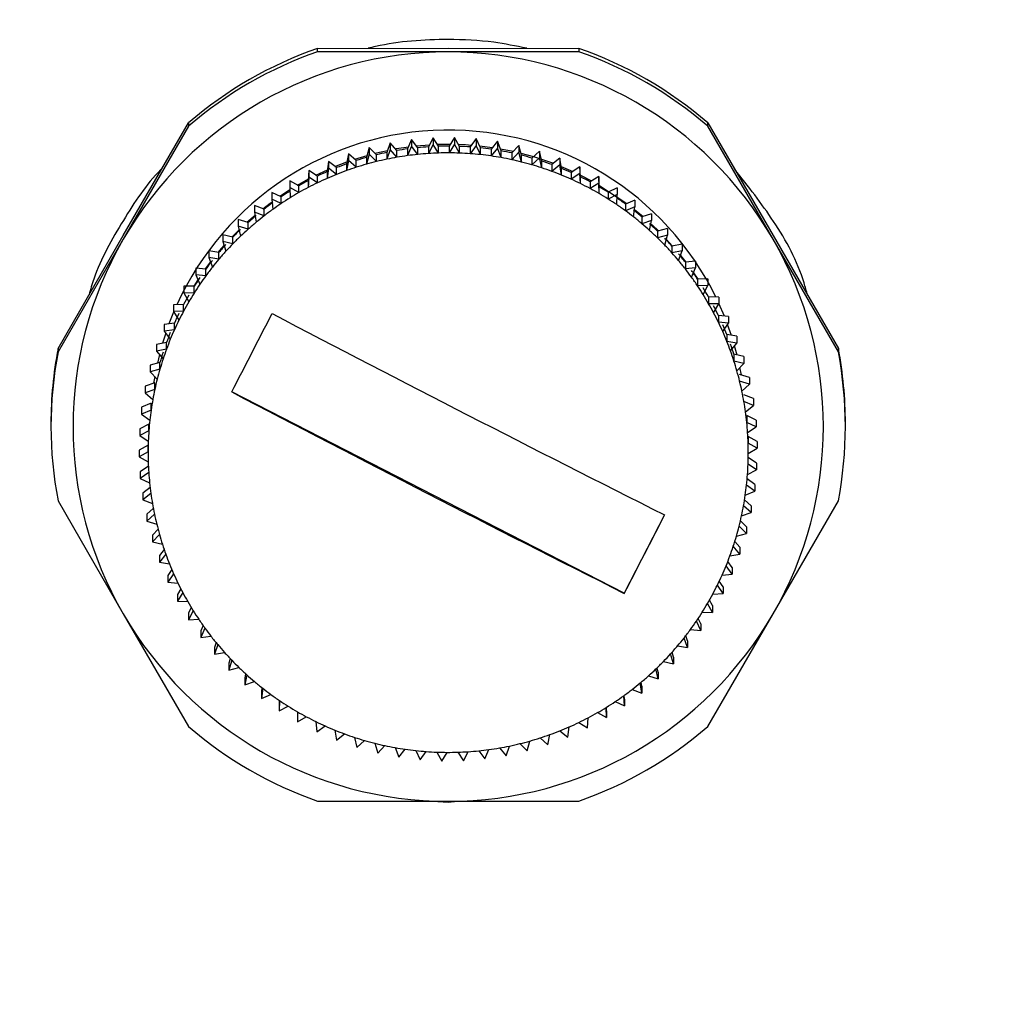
# Model space of a CAD drawing. Header units: millimetres. Extents: x 0 to 210, y 0 to 148.
# Tile 14 of 52: x 32.58 to 36.26, y 109.2 to 112.92. Entities that reach past the tile are written whole.
import ezdxf

# ---------------------------------------------------------------- set-up
doc = ezdxf.new("R2010")
doc.units = ezdxf.units.MM
doc.header["$LTSCALE"] = 0.5
doc.layers.add('FORMAT', color=7, linetype='Continuous')
doc.styles.add('SLDTEXTSTYLE0', font='TXT', dxfattribs={"width": 0.605})
doc.dimstyles.new('SLDDIMSTYLE0', dxfattribs={"dimtxt": 1.284159, "dimasz": 1.651, "dimexe": 0, "dimexo": 0.0625, "dimgap": 0.32104, "dimtad": 1, "dimdec": 1, "dimlfac": 6, "dimrnd": 1e-09, "dimzin": 12, "dimdsep": 46, "dimtxsty": 'SLDTEXTSTYLE0', "dimsah": 1, "dimcen": 0.09, "dimadec": 0, "dimazin": 3, "dimtfac": 1, "dimtdec": 1, "dimtmove": 0, "dimatfit": 0, "dimfxl": 0, "dimfrac": 2, "dimtolj": 1, "dimtzin": 12, "dimarcsym": 0})
doc.dimstyles.new('SLDDIMSTYLE4', dxfattribs={"dimtxt": 1.284159, "dimasz": 1.651, "dimexe": 0, "dimexo": 0.0625, "dimgap": 0.32104, "dimtad": 1, "dimdec": 1, "dimlfac": 6, "dimrnd": 1e-09, "dimzin": 12, "dimdsep": 46, "dimtxsty": 'SLDTEXTSTYLE0', "dimblk2": 'DOT', "dimsah": 1, "dimcen": 0.09, "dimadec": 0, "dimazin": 3, "dimtfac": 1, "dimtdec": 1, "dimtmove": 0, "dimatfit": 0, "dimfxl": 0, "dimfrac": 2, "dimtolj": 1, "dimtzin": 12, "dimarcsym": 0})
doc.dimstyles.new('SLDDIMSTYLE5', dxfattribs={"dimtxt": 1.284159, "dimasz": 0.508, "dimexe": 0, "dimexo": 0.0625, "dimgap": 0.32104, "dimtad": 1, "dimdec": 1, "dimlfac": 6, "dimrnd": 1e-09, "dimzin": 12, "dimdsep": 46, "dimtxsty": 'SLDTEXTSTYLE0', "dimblk1": 'DOT', "dimsah": 1, "dimcen": 0.09, "dimadec": 0, "dimazin": 3, "dimtfac": 1, "dimtdec": 1, "dimtmove": 0, "dimatfit": 0, "dimldrblk": 'DOT', "dimfxl": 0, "dimfrac": 2, "dimtolj": 1, "dimtzin": 12, "dimarcsym": 0})

# ---------------------------------------------------------------- blocks, each defined once
blk = doc.blocks.new('_Dot')
at = {"color": 0, "linetype": 'ByBlock', "lineweight": -2}
blk.add_line((-0.5, 0), (-1, 0), dxfattribs=at)
at = {"color": 0, "linetype": 'ByBlock', "const_width": 0.5}
blk.add_lwpolyline([(-0.25, 0, 1), (0.25, 0, 1)], format="xyb", close=True, dxfattribs=at)
blk = doc.blocks.new('_D_5')
at = {"layer": 'FORMAT'}
for p, q in [((23.8486, 128.4566), (23.4076, 128.4566)), ((23.4076, 128.4566), (23.4076, 126.4845)), ((28.2583, 128.4566), (28.6993, 128.4566)), ((28.6993, 128.4566), (28.6993, 126.4845)), ((30.7369, 106.9112), (30.7369, 126.6905)), ((36.3202, 106.9112), (36.3202, 126.6905)), ((23.4076, 126.4845), (23.8486, 126.4845)), ((28.6993, 126.4845), (28.2583, 126.4845)), ((30.7369, 126.1905), (22.4767, 126.1905)), ((30.7369, 126.1905), (36.3202, 126.1905)), ((36.3202, 126.1905), (39.4952, 126.1905))]:
    blk.add_line(p, q, dxfattribs=at)
blk.add_solid([(30.7369, 126.1905), (29.0859, 126.4445), (29.0859, 125.9365)], dxfattribs=at)
at = {"layer": 'FORMAT', "xscale": 0.508, "yscale": 0.508, "rotation": 180.0000000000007}
blk.add_blockref('_Dot', (36.3202, 126.1905, 15.8157), dxfattribs=at)
at = {"layer": 'FORMAT', "char_height": 1.32292, "attachment_point": 1, "style": 'SLDTEXTSTYLE0'}
for s, insert in [('33,5', (24.3385, 130.4559)), ('1,319', (23.8486, 128.1898))]:
    blk.add_mtext(s, dxfattribs=dict(at, insert=insert))
blk = doc.blocks.new('_D_6')
at = {"layer": 'FORMAT'}
for p, q in [((44.5494, 128.4566), (44.1085, 128.4566)), ((44.1085, 128.4566), (44.1085, 126.4845)), ((48.9592, 128.4566), (49.4001, 128.4566)), ((49.4001, 128.4566), (49.4001, 126.4845)), ((36.3202, 106.9112), (36.3202, 126.6905)), ((41.9035, 106.9112), (41.9035, 126.6905)), ((44.1085, 126.4845), (44.5494, 126.4845)), ((49.4001, 126.4845), (48.9592, 126.4845)), ((36.3202, 126.1905), (33.1452, 126.1905)), ((36.3202, 126.1905), (41.9035, 126.1905)), ((41.9035, 126.1905), (50.3311, 126.1905))]:
    blk.add_line(p, q, dxfattribs=at)
blk.add_solid([(41.9035, 126.1905), (43.5545, 125.9365), (43.5545, 126.4445)], dxfattribs=at)
at = {"layer": 'FORMAT', "xscale": 0.508, "yscale": 0.508}
blk.add_blockref('_Dot', (36.3202, 126.1905, 15.8157), dxfattribs=at)
at = {"layer": 'FORMAT', "char_height": 1.32292, "attachment_point": 1, "style": 'SLDTEXTSTYLE0'}
for s, insert in [('33,5', (45.0394, 130.4559)), ('1,319', (44.5494, 128.1898))]:
    blk.add_mtext(s, dxfattribs=dict(at, insert=insert))
blk = doc.blocks.new('_D_7')
at = {"layer": 'FORMAT'}
for p, q in [((21.9643, 106.9112), (21.9643, 110.0862)), ((30.7369, 106.9112), (21.4643, 106.9112)), ((21.9643, 106.9112), (21.9643, 101.1667)), ((19.6982, 106.2438), (19.6982, 106.6848)), ((19.6982, 106.6848), (21.6703, 106.6848)), ((21.6703, 106.6848), (21.6703, 106.2438)), ((19.6982, 101.8341), (19.6982, 101.3931)), ((21.6703, 101.3931), (21.6703, 101.8341)), ((19.6982, 101.3931), (21.6703, 101.3931)), ((32.9869, 101.1667), (21.4643, 101.1667)), ((21.9643, 101.1667), (21.9643, 97.9917))]:
    blk.add_line(p, q, dxfattribs=at)
for points in [[(21.9643, 106.9112), (22.2183, 108.5622), (21.7103, 108.5622)], [(21.9643, 101.1667), (21.7103, 99.5157), (22.2183, 99.5157)]]:
    blk.add_solid(points, dxfattribs=at)
at = {"layer": 'FORMAT', "char_height": 1.32292, "attachment_point": 1, "rotation": 90, "style": 'SLDTEXTSTYLE0'}
for s, insert in [('1,357', (19.965, 101.8341)), ('34,5', (17.6989, 102.3241))]:
    blk.add_mtext(s, dxfattribs=dict(at, insert=insert))

msp = doc.modelspace()

# ---------------------------------------------------------------- linework, layer by layer
at = {"color": 7, "linetype": 'Continuous', "lineweight": 25}
for p, q in [((33.702189, 112.814011), (34.195195, 112.814985)), ((34.195195, 112.814985), (34.688202, 112.814011)), ((33.702189, 112.801419), (33.702189, 112.814011)), ((34.195195, 112.800445), (33.702189, 112.801419)), ((34.688202, 112.801419), (34.195195, 112.800445)), ((34.688202, 112.814011), (34.688202, 112.801419)), ((32.968326, 112.107326), (33.214829, 112.532901)), ((33.214829, 112.52031), (32.968326, 112.092786)), ((33.214829, 112.532901), (33.214829, 112.52031)), ((35.175561, 112.52031), (35.175561, 112.532901)), ((35.175561, 112.532901), (35.422064, 112.107326)), ((35.422064, 112.092786), (35.175561, 112.52031)), ((33.976369, 112.457298), (33.963655, 112.420801)), ((33.976369, 112.457298), (33.976369, 112.431853)), ((34.00165, 112.428049), (33.976369, 112.457298)), ((34.056841, 112.469759), (34.041609, 112.434237)), ((34.056841, 112.444314), (34.041609, 112.408793)), ((34.056841, 112.469759), (34.056841, 112.444314)), ((34.080017, 112.43882), (34.056841, 112.469759)), ((34.080017, 112.413375), (34.056841, 112.444314)), ((34.074723, 112.445888), (34.124381, 112.450122)), ((34.137986, 112.476582), (34.120312, 112.442208)), ((34.137986, 112.451137), (34.120312, 112.416763)), ((34.137986, 112.476582), (34.137986, 112.451137)), ((34.158946, 112.444103), (34.137986, 112.476582)), ((34.158946, 112.418658), (34.137986, 112.451137)), ((34.154107, 112.451601), (34.204009, 112.452316)), ((34.158946, 112.418658), (34.158946, 112.444103)), ((34.21941, 112.477733), (34.199379, 112.444675)), ((34.21941, 112.452288), (34.199379, 112.41923)), ((34.199379, 112.444675), (34.199379, 112.41923)), ((34.21941, 112.477733), (34.21941, 112.452288)), ((34.238051, 112.443872), (34.21941, 112.477733)), ((34.238051, 112.418428), (34.21941, 112.452288)), ((34.238051, 112.418428), (34.238051, 112.443872)), ((34.300716, 112.473207), (34.278425, 112.441625)), ((34.300716, 112.447762), (34.278425, 112.41618)), ((34.300716, 112.473207), (34.300716, 112.447762)), ((34.316947, 112.43813), (34.300716, 112.473207)), ((34.316947, 112.412685), (34.300716, 112.447762)), ((34.313238, 112.446146), (34.362587, 112.439839)), ((34.381508, 112.463025), (34.357066, 112.433074)), ((34.381508, 112.463025), (34.381508, 112.437581)), ((34.39525, 112.426903), (34.381508, 112.463025)), ((34.461392, 112.447238), (34.434919, 112.419063)), ((34.461392, 112.447238), (34.461392, 112.421794)), ((34.472579, 112.410246), (34.461392, 112.447238)), ((33.819012, 112.41573), (33.811506, 112.377821)), ((33.819012, 112.41573), (33.819012, 112.390286)), ((33.848121, 112.390282), (33.819012, 112.41573)), ((33.84209, 112.395554), (33.888991, 112.409918)), ((33.896964, 112.439259), (33.88683, 112.401965)), ((33.896964, 112.413814), (33.88683, 112.376521)), ((33.896964, 112.439259), (33.896964, 112.413814)), ((33.924225, 112.411844), (33.896964, 112.439259)), ((33.924225, 112.386399), (33.896964, 112.413814)), ((33.918321, 112.417781), (33.966468, 112.428876)), ((33.924225, 112.386399), (33.924225, 112.411844)), ((33.976369, 112.431853), (33.963655, 112.395357)), ((33.963655, 112.420801), (33.963655, 112.395357)), ((34.00165, 112.402605), (33.976369, 112.431853)), ((34.00165, 112.402605), (34.00165, 112.428049)), ((34.041609, 112.434237), (34.041609, 112.408793)), ((34.080017, 112.413375), (34.080017, 112.43882)), ((34.120312, 112.442208), (34.120312, 112.416763)), ((34.278425, 112.441625), (34.278425, 112.41618)), ((34.316947, 112.412685), (34.316947, 112.43813)), ((34.381508, 112.437581), (34.357066, 112.407629)), ((34.357066, 112.433074), (34.357066, 112.407629)), ((34.39525, 112.401458), (34.381508, 112.437581)), ((34.392174, 112.434988), (34.440736, 112.425254)), ((34.39525, 112.401458), (34.39525, 112.426903)), ((34.461392, 112.421794), (34.434919, 112.393619)), ((34.434919, 112.419063), (34.434919, 112.393619)), ((34.472579, 112.384801), (34.461392, 112.421794)), ((34.472579, 112.384801), (34.472579, 112.410246)), ((34.53998, 112.425923), (34.511603, 112.399661)), ((34.53998, 112.425923), (34.53998, 112.400478)), ((34.548556, 112.388241), (34.53998, 112.425923)), ((33.742893, 112.386826), (33.738052, 112.348487)), ((33.742893, 112.386826), (33.742893, 112.361382)), ((33.773707, 112.363468), (33.742893, 112.386826)), ((33.767682, 112.368035), (33.813029, 112.385514)), ((33.819012, 112.390286), (33.811506, 112.352376)), ((33.811506, 112.377821), (33.811506, 112.352376)), ((33.848121, 112.364837), (33.819012, 112.390286)), ((33.848121, 112.364837), (33.848121, 112.390282)), ((33.88683, 112.401965), (33.88683, 112.376521)), ((34.53998, 112.400478), (34.511603, 112.374217)), ((34.511603, 112.399661), (34.511603, 112.374217)), ((34.548556, 112.362796), (34.53998, 112.400478)), ((34.548556, 112.362796), (34.548556, 112.388241)), ((34.616887, 112.399182), (34.586746, 112.374962)), ((34.586746, 112.374962), (34.586746, 112.349518)), ((34.616887, 112.373738), (34.586746, 112.349518)), ((34.616887, 112.399182), (34.616887, 112.373738)), ((34.622812, 112.360994), (34.616887, 112.399182)), ((34.622812, 112.33555), (34.616887, 112.373738)), ((34.621652, 112.368468), (34.665939, 112.349225)), ((33.668977, 112.352688), (33.666825, 112.314104)), ((33.668977, 112.352688), (33.668977, 112.327244)), ((33.701347, 112.331534), (33.668977, 112.352688)), ((33.695465, 112.335378), (33.738973, 112.355784)), ((33.701347, 112.30609), (33.701347, 112.331534)), ((33.742893, 112.361382), (33.738052, 112.323042)), ((33.738052, 112.348487), (33.738052, 112.323042)), ((33.773707, 112.338024), (33.742893, 112.361382)), ((33.773707, 112.338024), (33.773707, 112.363468)), ((34.622812, 112.33555), (34.622812, 112.360994)), ((34.69174, 112.367147), (34.659982, 112.345087)), ((34.659982, 112.345087), (34.659982, 112.319642)), ((34.69174, 112.341703), (34.659982, 112.319642)), ((34.69174, 112.367147), (34.69174, 112.341703)), ((34.694984, 112.32864), (34.69174, 112.367147)), ((34.694984, 112.303195), (34.69174, 112.341703)), ((34.694394, 112.335641), (34.736683, 112.313594)), ((33.631393, 112.294636), (33.597624, 112.313482)), ((33.597624, 112.313482), (33.597624, 112.288037)), ((33.625795, 112.29776), (33.667203, 112.320878)), ((33.631393, 112.269191), (33.631393, 112.294636)), ((33.668977, 112.327244), (33.666825, 112.28866)), ((33.666825, 112.314104), (33.666825, 112.28866)), ((33.701347, 112.30609), (33.668977, 112.327244)), ((34.694984, 112.303195), (34.694984, 112.32864)), ((34.764174, 112.329974), (34.730953, 112.31018)), ((34.730953, 112.31018), (34.730953, 112.284736)), ((34.764174, 112.304529), (34.730953, 112.284736)), ((34.764174, 112.329974), (34.764174, 112.304529)), ((34.764722, 112.291334), (34.764174, 112.329974)), ((34.764722, 112.265889), (34.764174, 112.304529)), ((34.764631, 112.297739), (34.869589, 112.228019)), ((33.529184, 112.269399), (33.529184, 112.243954)), ((33.564186, 112.252952), (33.529184, 112.269399)), ((33.559012, 112.255383), (33.597728, 112.280749)), ((33.631393, 112.269191), (33.597624, 112.288037)), ((33.597624, 112.288037), (33.598172, 112.249398)), ((34.764722, 112.265889), (34.764722, 112.291334)), ((34.833836, 112.287843), (34.799314, 112.270413)), ((34.799314, 112.270413), (34.799314, 112.244968)), ((34.833836, 112.262398), (34.799314, 112.244968)), ((34.831684, 112.223814), (34.833836, 112.262398)), ((34.833836, 112.287843), (34.833836, 112.262398)), ((33.463987, 112.220653), (33.463987, 112.195209)), ((33.500053, 112.206685), (33.463987, 112.220653)), ((33.564186, 112.227507), (33.529184, 112.243954)), ((33.529184, 112.243954), (33.532427, 112.205447)), ((33.564186, 112.227507), (33.564186, 112.252952)), ((34.900387, 112.24096), (34.864732, 112.225978)), ((34.864732, 112.225978), (34.864732, 112.200533)), ((34.900387, 112.24096), (34.900387, 112.215515)), ((33.435382, 112.157275), (33.465719, 112.184046)), ((33.463987, 112.195209), (33.469912, 112.157021)), ((33.500053, 112.181241), (33.463987, 112.195209)), ((33.500053, 112.181241), (33.500053, 112.206685)), ((34.900387, 112.215515), (34.864732, 112.200533)), ((34.895546, 112.177175), (34.900387, 112.215515)), ((34.899082, 112.205178), (34.931106, 112.178528)), ((34.963502, 112.189553), (34.926887, 112.177093)), ((34.963502, 112.189553), (34.963502, 112.164108)), ((33.402354, 112.167483), (33.402354, 112.142038)), ((33.439306, 112.156063), (33.402354, 112.167483)), ((33.439306, 112.130618), (33.439306, 112.156063)), ((34.926887, 112.177093), (34.926887, 112.151648)), ((34.963502, 112.164108), (34.926887, 112.151648)), ((34.955996, 112.126199), (34.963502, 112.164108)), ((33.344582, 112.110147), (33.344582, 112.084702)), ((33.382243, 112.10133), (33.344582, 112.110147)), ((33.379126, 112.102059), (33.40537, 112.128784)), ((33.439306, 112.130618), (33.402354, 112.142038)), ((33.402354, 112.142038), (33.41093, 112.104356)), ((35.022874, 112.133873), (34.985479, 112.123995)), ((34.985479, 112.123995), (34.985479, 112.09855)), ((35.022874, 112.108428), (34.985479, 112.09855)), ((35.012739, 112.071135), (35.022874, 112.108428)), ((35.022874, 112.133873), (35.022874, 112.108428)), ((32.721823, 111.679802), (32.968326, 112.107326)), ((32.968326, 112.092786), (32.721823, 111.66721)), ((33.344582, 112.084702), (33.355769, 112.04771)), ((33.382243, 112.075885), (33.344582, 112.084702)), ((33.382243, 112.075885), (33.382243, 112.10133)), ((35.018928, 112.093909), (35.042804, 112.067436)), ((35.078214, 112.074191), (35.040219, 112.066943)), ((35.078214, 112.074191), (35.078214, 112.048746)), ((35.422064, 112.107326), (35.668568, 111.679802)), ((35.668568, 111.66721), (35.422064, 112.092786)), ((33.290955, 112.048924), (33.290955, 112.02348)), ((33.32914, 112.042753), (33.290955, 112.048924)), ((33.32914, 112.017308), (33.32914, 112.042753)), ((35.040219, 112.066943), (35.040219, 112.041498)), ((35.078214, 112.048746), (35.040219, 112.041498)), ((35.0655, 112.01225), (35.078214, 112.048746)), ((33.279056, 111.980727), (33.297611, 112.005985)), ((33.32914, 112.017308), (33.290955, 112.02348)), ((33.290955, 112.02348), (33.304698, 111.987357)), ((35.072415, 112.032102), (35.092459, 112.006408)), ((35.129251, 112.010798), (35.090843, 112.006215)), ((35.090843, 112.006215), (35.090843, 111.98077)), ((35.129251, 112.010798), (35.129251, 111.985353)), ((33.241734, 111.984114), (33.241734, 111.958669)), ((33.280256, 111.980619), (33.241734, 111.984114)), ((33.280256, 111.955174), (33.280256, 111.980619)), ((35.129251, 111.985353), (35.090843, 111.98077)), ((35.11402, 111.949831), (35.129251, 111.985353)), ((33.235704, 111.915231), (33.250771, 111.939139)), ((33.241734, 111.958669), (33.257965, 111.923592)), ((33.280256, 111.955174), (33.241734, 111.958669)), ((35.175738, 111.944002), (35.137104, 111.942107)), ((35.137104, 111.942107), (35.137104, 111.916663)), ((35.175738, 111.944002), (35.175738, 111.918557)), ((33.197157, 111.916031), (33.197157, 111.890586)), ((33.235829, 111.915229), (33.197157, 111.916031)), ((33.235829, 111.889784), (33.197157, 111.890586)), ((33.197157, 111.890586), (33.215798, 111.856726)), ((33.235829, 111.889784), (33.235829, 111.915229)), ((35.175738, 111.918557), (35.137104, 111.916663)), ((35.158064, 111.884184), (35.175738, 111.918557)), ((35.178776, 111.874932), (35.178776, 111.849487)), ((35.217448, 111.87413), (35.178776, 111.874932)), ((35.217448, 111.848685), (35.178776, 111.849487)), ((35.197416, 111.815627), (35.217448, 111.848685)), ((35.217448, 111.87413), (35.217448, 111.848685)), ((35.238092, 111.80298), (35.217448, 111.850751)), ((33.158485, 111.817948), (33.140858, 111.773545)), ((33.196077, 111.846902), (33.157443, 111.845007)), ((33.157443, 111.845007), (33.157443, 111.819562)), ((33.196077, 111.821457), (33.157443, 111.819562)), ((33.157443, 111.819562), (33.178403, 111.787084)), ((33.196077, 111.821457), (33.196077, 111.846902)), ((33.161192, 111.775972), (33.122785, 111.771389)), ((33.161192, 111.750527), (33.161192, 111.775972)), ((35.215655, 111.805016), (35.215655, 111.779571)), ((35.254177, 111.80152), (35.215655, 111.805016)), ((35.254177, 111.776076), (35.215655, 111.779571)), ((35.231887, 111.744494), (35.254177, 111.776076)), ((35.254177, 111.80152), (35.254177, 111.776076)), ((33.128428, 111.73841), (33.116288, 111.69991)), ((33.122785, 111.771389), (33.122785, 111.745944)), ((33.161192, 111.750527), (33.122785, 111.745944)), ((33.122785, 111.745944), (33.145961, 111.715005)), ((35.264771, 111.729919), (35.250517, 111.77089)), ((33.131345, 111.702783), (33.093351, 111.695534)), ((33.131345, 111.677338), (33.131345, 111.702783)), ((35.247563, 111.7327), (35.247563, 111.707255)), ((35.285748, 111.726528), (35.247563, 111.7327)), ((35.285748, 111.701084), (35.247563, 111.707255)), ((35.261306, 111.671132), (35.285748, 111.701084)), ((35.285748, 111.726528), (35.285748, 111.701084)), ((32.721823, 111.66721), (32.721823, 111.679802)), ((33.093351, 111.695534), (33.093351, 111.67009)), ((33.131345, 111.677338), (33.093351, 111.67009)), ((33.093351, 111.67009), (33.118631, 111.640841)), ((35.286237, 111.655552), (35.276911, 111.690255)), ((35.668568, 111.679802), (35.668568, 111.66721)), ((33.106681, 111.627692), (33.069285, 111.617814)), ((33.104552, 111.657131), (33.096943, 111.62512)), ((33.106681, 111.602247), (33.106681, 111.627692)), ((35.274345, 111.658336), (35.274345, 111.632892)), ((35.312005, 111.649519), (35.274345, 111.658336)), ((35.312005, 111.624074), (35.274345, 111.632892)), ((35.312005, 111.649519), (35.312005, 111.624074)), ((33.069285, 111.617814), (33.069285, 111.592369)), ((33.106681, 111.602247), (33.069285, 111.592369)), ((33.069285, 111.592369), (33.096546, 111.564954)), ((35.285531, 111.595899), (35.312005, 111.624074)), ((35.302464, 111.580249), (35.297074, 111.608184)), ((33.08732, 111.551065), (33.050705, 111.538605)), ((33.086929, 111.574625), (33.082842, 111.549541)), ((33.08732, 111.525621), (33.08732, 111.551065)), ((35.332821, 111.570867), (35.295868, 111.582288)), ((35.332821, 111.545423), (35.295868, 111.556843)), ((35.332821, 111.570867), (35.332821, 111.545423)), ((33.050705, 111.538605), (33.050705, 111.51316)), ((33.08732, 111.525621), (33.050705, 111.51316)), ((33.050705, 111.51316), (33.079814, 111.487711)), ((34.860291, 110.755552), (33.377788, 111.51638)), ((35.304445, 111.519161), (35.332821, 111.545423)), ((35.348095, 111.490956), (35.312029, 111.504924)), ((35.348095, 111.465512), (35.312029, 111.47948)), ((35.348095, 111.490956), (35.348095, 111.465512)), ((33.073356, 111.473276), (33.037701, 111.458294)), ((33.037701, 111.458294), (33.037701, 111.43285)), ((33.073356, 111.447831), (33.037701, 111.43285)), ((33.073356, 111.447831), (33.073356, 111.473276)), ((35.317954, 111.441292), (35.348095, 111.465512)), ((33.037701, 111.43285), (33.068515, 111.409491)), ((35.32275, 111.426623), (35.32275, 111.401178)), ((35.357752, 111.410176), (35.32275, 111.426623)), ((35.357752, 111.384731), (35.32275, 111.401178)), ((35.357752, 111.410176), (35.357752, 111.384731)), ((32.695195, 111.398692), (32.695195, 111.386101)), ((33.064858, 111.394703), (33.030335, 111.377273)), ((33.030335, 111.377273), (33.030335, 111.351828)), ((33.064858, 111.369259), (33.030335, 111.351828)), ((33.064858, 111.369259), (33.064858, 111.394703)), ((35.325993, 111.362671), (35.357752, 111.384731)), ((35.695195, 111.386101), (35.695195, 111.398692)), ((33.030335, 111.351828), (33.062706, 111.330675)), ((35.327976, 111.347766), (35.327976, 111.322321)), ((35.361745, 111.328919), (35.327976, 111.347766)), ((35.361745, 111.328919), (35.361745, 111.303475)), ((33.061867, 111.315729), (33.028645, 111.295936)), ((33.028645, 111.295936), (33.028645, 111.270491)), ((33.061867, 111.290285), (33.028645, 111.270491)), ((33.061867, 111.290285), (33.061867, 111.315729)), ((35.361745, 111.303475), (35.327976, 111.322321)), ((35.328524, 111.283681), (35.361745, 111.303475)), ((33.028645, 111.270491), (33.062414, 111.251645)), ((35.360055, 111.247582), (35.328374, 111.268285)), ((33.063021, 111.235784), (33.032638, 111.214679)), ((35.325532, 111.204707), (35.360055, 111.222137)), ((35.360055, 111.222137), (35.327684, 111.243291)), ((35.360055, 111.247582), (35.360055, 111.222137)), ((33.032638, 111.214679), (33.032638, 111.189235)), ((33.064397, 111.211295), (33.032638, 111.189235)), ((33.032638, 111.189235), (33.067641, 111.172787)), ((35.35269, 111.166561), (35.324203, 111.188154)), ((33.069499, 111.155758), (33.042295, 111.133899)), ((35.317034, 111.126134), (35.35269, 111.141116)), ((35.35269, 111.141116), (35.321875, 111.164474)), ((35.35269, 111.166561), (35.35269, 111.141116)), ((32.721823, 111.104991), (32.968326, 110.677467)), ((33.042295, 111.133899), (33.042295, 111.108454)), ((33.072436, 111.132674), (33.042295, 111.108454)), ((33.042295, 111.108454), (33.078361, 111.094486)), ((35.339685, 111.08625), (35.314344, 111.108405)), ((35.422064, 110.677467), (35.668568, 111.104991)), ((33.081658, 111.076282), (33.057569, 111.053988)), ((35.339685, 111.060806), (35.310577, 111.086254)), ((35.339685, 111.08625), (35.339685, 111.060806)), ((33.085945, 111.054805), (33.057569, 111.028543)), ((33.057569, 111.053988), (33.057569, 111.028543)), ((35.012602, 111.05177), (34.860291, 110.755552)), ((35.321105, 111.007042), (35.298823, 111.02945)), ((35.303071, 111.048345), (35.339685, 111.060806)), ((33.057569, 111.028543), (33.094522, 111.017123)), ((33.099459, 110.997764), (33.078385, 110.975336)), ((35.321105, 110.981597), (35.293844, 111.009012)), ((35.321105, 111.007042), (35.321105, 110.981597)), ((33.104859, 110.978067), (33.078385, 110.949892)), ((33.078385, 110.975336), (33.078385, 110.949892)), ((35.283709, 110.971719), (35.321105, 110.981597)), ((33.078385, 110.949892), (33.116046, 110.941074)), ((33.122832, 110.920616), (33.104643, 110.898327)), ((35.297039, 110.903876), (35.271759, 110.933125)), ((35.297039, 110.929321), (35.277699, 110.951697)), ((35.297039, 110.929321), (35.297039, 110.903876)), ((33.129084, 110.902833), (33.104643, 110.872882)), ((33.104643, 110.898327), (33.104643, 110.872882)), ((35.259045, 110.896628), (35.297039, 110.903876)), ((33.104643, 110.872882), (33.142827, 110.866711)), ((33.151674, 110.84524), (33.136213, 110.823335)), ((35.267606, 110.828022), (35.244429, 110.858961)), ((35.267606, 110.853466), (35.251059, 110.875555)), ((35.267606, 110.853466), (35.267606, 110.828022)), ((33.158504, 110.829472), (33.136213, 110.79789)), ((33.136213, 110.823335), (33.136213, 110.79789)), ((35.229198, 110.823439), (35.267606, 110.828022)), ((33.136213, 110.79789), (33.174735, 110.794395)), ((33.185855, 110.772035), (33.172942, 110.750726)), ((35.232947, 110.754403), (35.211988, 110.786882)), ((35.232947, 110.779848), (35.219024, 110.801423)), ((35.232947, 110.779848), (35.232947, 110.754403)), ((33.192974, 110.758339), (33.172942, 110.725281)), ((33.172942, 110.750726), (33.172942, 110.725281)), ((34.860291, 110.755239), (34.860291, 110.755552)), ((35.194313, 110.752508), (35.232947, 110.754403)), ((33.172942, 110.725281), (33.211615, 110.724479)), ((33.225211, 110.701388), (33.214652, 110.680853)), ((35.193233, 110.68338), (35.174592, 110.71724)), ((35.193233, 110.708824), (35.181745, 110.729693)), ((35.193233, 110.708824), (35.193233, 110.68338)), ((32.968326, 110.677467), (33.214829, 110.251891)), ((33.232327, 110.689782), (33.214652, 110.655408)), ((33.214652, 110.680853), (33.214652, 110.655408)), ((33.214652, 110.655408), (33.253286, 110.657303)), ((35.148657, 110.640741), (35.1394, 110.660745)), ((35.154561, 110.684182), (35.193233, 110.68338)), ((35.175561, 110.251891), (35.422064, 110.677467)), ((33.26955, 110.633674), (33.261139, 110.614057)), ((33.27637, 110.624134), (33.261139, 110.588613)), ((35.148657, 110.615297), (35.132425, 110.650374)), ((35.148657, 110.640741), (35.148657, 110.615297)), ((33.261139, 110.614057), (33.261139, 110.588613)), ((33.261139, 110.588613), (33.299547, 110.593196)), ((35.099435, 110.550486), (35.085692, 110.586609)), ((35.099435, 110.575931), (35.0922, 110.594947)), ((35.110135, 110.618792), (35.148657, 110.615297)), ((33.318653, 110.569254), (33.312177, 110.550664)), ((33.324891, 110.561716), (33.312177, 110.52522)), ((33.312177, 110.550664), (33.312177, 110.52522)), ((35.061251, 110.556657), (35.099435, 110.550486)), ((35.099435, 110.575931), (35.099435, 110.550486)), ((33.312177, 110.52522), (33.350171, 110.532468)), ((33.372269, 110.508471), (33.367516, 110.490982)), ((35.045808, 110.489264), (35.034621, 110.526256)), ((35.045808, 110.514708), (35.040382, 110.53265)), ((35.045808, 110.514708), (35.045808, 110.489264)), ((33.377651, 110.502831), (33.367516, 110.465538)), ((33.367516, 110.490982), (33.367516, 110.465538)), ((33.367516, 110.465538), (33.404912, 110.475416)), ((34.988037, 110.457372), (34.98421, 110.474185)), ((35.008148, 110.498081), (35.045808, 110.489264)), ((33.430125, 110.45165), (33.426888, 110.435302)), ((33.434394, 110.447767), (33.426888, 110.409858)), ((33.426888, 110.435302), (33.426888, 110.409858)), ((34.951084, 110.443348), (34.988037, 110.431928)), ((34.988037, 110.431928), (34.97946, 110.469609)), ((34.988037, 110.457372), (34.988037, 110.431928)), ((33.426888, 110.409858), (33.463503, 110.422318)), ((33.491922, 110.399093), (33.490003, 110.383895)), ((34.926403, 110.378757), (34.920478, 110.416945)), ((34.926403, 110.404202), (34.923973, 110.419865)), ((34.926403, 110.404202), (34.926403, 110.378757)), ((33.494844, 110.396791), (33.490003, 110.358451)), ((33.490003, 110.383895), (33.490003, 110.358451)), ((33.490003, 110.358451), (33.525659, 110.373433)), ((34.861207, 110.330012), (34.857963, 110.368519)), ((34.861207, 110.355456), (34.859983, 110.369978)), ((34.890337, 110.392725), (34.926403, 110.378757)), ((33.557339, 110.35108), (33.556554, 110.337012)), ((33.558706, 110.350152), (33.556554, 110.311568)), ((33.556554, 110.337012), (33.556554, 110.311568)), ((33.556554, 110.311568), (33.591076, 110.328998)), ((34.792766, 110.285928), (34.792219, 110.324568)), ((34.792766, 110.311373), (34.792576, 110.32479)), ((34.826204, 110.346459), (34.861207, 110.330012)), ((34.861207, 110.355456), (34.861207, 110.330012)), ((33.625669, 110.308077), (33.626216, 110.269437)), ((33.626216, 110.269437), (33.659437, 110.28923)), ((34.721414, 110.246722), (34.723566, 110.285306)), ((34.758997, 110.304775), (34.792766, 110.285928)), ((34.792766, 110.311373), (34.792766, 110.285928)), ((33.695406, 110.270771), (33.69865, 110.232263)), ((33.69865, 110.232263), (33.730408, 110.254324)), ((34.647498, 110.212584), (34.652339, 110.250924)), ((34.689043, 110.267876), (34.721414, 110.246722)), ((33.767578, 110.238416), (33.773503, 110.200228)), ((33.773503, 110.200228), (33.803644, 110.224448)), ((33.841834, 110.21117), (33.850411, 110.173488)), ((34.571378, 110.18368), (34.578884, 110.221589)), ((34.616683, 110.235942), (34.647498, 110.212584)), ((33.850411, 110.173488), (33.878787, 110.199749)), ((33.917811, 110.189165), (33.928998, 110.152172)), ((33.928998, 110.152172), (33.955472, 110.180347)), ((34.414021, 110.142113), (34.426735, 110.178609)), ((34.466165, 110.187567), (34.493426, 110.160152)), ((34.493426, 110.160152), (34.503561, 110.197445)), ((34.54227, 110.209129), (34.571378, 110.18368)), ((33.99514, 110.172508), (34.008882, 110.136385)), ((34.008882, 110.136385), (34.033324, 110.166337)), ((34.073443, 110.161281), (34.089674, 110.126204)), ((34.089674, 110.126204), (34.111965, 110.157786)), ((34.15234, 110.155538), (34.17098, 110.121678)), ((34.17098, 110.121678), (34.191012, 110.154736)), ((34.231445, 110.155308), (34.252404, 110.122829)), ((34.252404, 110.122829), (34.270079, 110.157203)), ((34.310373, 110.160591), (34.33355, 110.129652)), ((34.33355, 110.129652), (34.348781, 110.165173)), ((34.388741, 110.171361), (34.414021, 110.142113)), ((33.702189, 109.970782), (34.195195, 109.969808)), ((34.137846, 109.969922), (34.195195, 109.966483)), ((34.195195, 109.969808), (34.688202, 109.970782)), ((34.195195, 109.966483), (34.230617, 109.969878))]:
    msp.add_line(p, q, dxfattribs=at)
at = {"color": 7, "linetype": 'Continuous', "lineweight": 25, "flags": 128}
for points in [[(34.233747, 112.45169), (34.260608, 112.450449), (34.283545, 112.448879)], [(33.995995, 112.434591), (33.999841, 112.435276), (34.045066, 112.442298)], [(34.470154, 112.418265), (34.517849, 112.405134), (34.59279, 112.379819)], [(33.495439, 112.208472), (33.523392, 112.229951), (33.529955, 112.234796)], [(34.961047, 112.15171), (34.967217, 112.145938), (34.988936, 112.124908)], [(33.326937, 112.043109), (33.333395, 112.050869), (33.349235, 112.069319)], [(35.121225, 111.966635), (35.135119, 111.946031), (35.137672, 111.942135)]]:
    msp.add_lwpolyline(points, dxfattribs=at)
at = {"color": 7, "linetype": 'Continuous', "lineweight": 25}
for centre, radius, start, end in [((34.194941, 111.383544), 1.416901, 89.989717, 149.963045), ((34.19485, 111.396861), 1.500343, 109.169622, 130.78314), ((34.19485, 111.384269), 1.500343, 109.169622, 130.78314), ((34.195449, 111.383544), 1.416901, 30.036955, 90.010283), ((34.19554, 111.396861), 1.500343, 49.21686, 70.830378), ((34.19554, 111.384269), 1.500343, 49.21686, 70.830378), ((34.195201, 111.380134), 1.125384, 26.050534, 155.565439), ((34.195195, 111.31027), 1.134412, 89.788709, 91.831169), ((34.195196, 111.310279), 1.134403, 85.792505, 87.834975), ((34.195172, 111.310427), 1.134254, 101.777595, 103.820244), ((34.195187, 111.310345), 1.134337, 97.781181, 99.823731), ((34.195187, 111.2849), 1.134337, 97.781181, 99.823731), ((34.195192, 111.28487), 1.134367, 95.827396, 97.781183), ((34.195194, 111.310292), 1.13439, 93.78491, 95.827396), ((34.195194, 111.284847), 1.13439, 93.78491, 95.827396), ((34.195195, 111.284833), 1.134405, 91.831168, 93.784911), ((34.195195, 111.284825), 1.134412, 89.788709, 91.831169), ((34.195195, 111.284826), 1.134411, 87.834974, 89.78871), ((34.195196, 111.284835), 1.134403, 85.792505, 87.834975), ((34.195197, 111.284851), 1.134386, 83.83874, 85.792505), ((34.195199, 111.31032), 1.134362, 81.796222, 83.838742), ((34.195199, 111.284875), 1.134362, 81.796222, 83.838742), ((34.195204, 111.284907), 1.13433, 79.842393, 81.796222), ((34.195211, 111.31039), 1.134291, 77.79979, 79.842395), ((34.195234, 111.310488), 1.134191, 73.803138, 75.845863), ((34.195099, 111.310665), 1.134004, 109.771123, 111.814073), ((34.195143, 111.310534), 1.134142, 105.77422, 107.817004), ((34.195143, 111.28509), 1.134142, 105.77422, 107.817004), ((34.195159, 111.285033), 1.134201, 103.820244, 105.774222), ((34.195172, 111.284982), 1.134254, 101.777595, 103.820244), ((34.195181, 111.284938), 1.134299, 99.823731, 101.777596), ((34.195211, 111.284945), 1.134291, 77.79979, 79.842395), ((34.195221, 111.284991), 1.134244, 75.845862, 77.79979), ((34.195234, 111.285043), 1.134191, 73.803138, 75.845863), ((34.195251, 111.285101), 1.13413, 71.849079, 73.803138), ((34.195272, 111.31061), 1.134063, 69.806202, 71.84908), ((34.195036, 111.310814), 1.133843, 113.768365, 115.811508), ((34.19507, 111.285293), 1.133926, 111.814073, 113.768366), ((34.195099, 111.28522), 1.134004, 109.771123, 111.814073), ((34.195123, 111.285152), 1.134076, 107.817004, 109.771125), ((34.195272, 111.285165), 1.134063, 69.806202, 71.84908), ((34.195297, 111.285234), 1.13399, 67.851981, 69.806201), ((34.195327, 111.310751), 1.133911, 65.808921, 67.851983), ((34.195327, 111.285307), 1.133911, 65.808921, 67.851983), ((34.194954, 111.310976), 1.133661, 117.765998, 119.809359), ((34.194997, 111.285449), 1.133754, 115.811508, 117.765999), ((34.195036, 111.285369), 1.133843, 113.768365, 115.811508), ((34.195361, 111.285384), 1.133827, 63.854513, 65.808921), ((34.195401, 111.310909), 1.133737, 61.811244, 63.854515), ((34.195401, 111.285464), 1.133737, 61.811244, 63.854515), ((34.194852, 111.311146), 1.133462, 121.764068, 123.807669), ((34.194905, 111.285616), 1.133564, 119.80936, 121.76407), ((34.194954, 111.285531), 1.133661, 117.765998, 119.809359), ((34.195445, 111.285547), 1.133643, 59.856625, 61.811244), ((34.195495, 111.311076), 1.133545, 57.813125, 59.856626), ((34.195495, 111.285632), 1.133545, 57.813125, 59.856626), ((34.194731, 111.31132), 1.133251, 125.762614, 127.806469), ((34.194794, 111.285788), 1.133358, 123.80767, 125.762616), ((34.194852, 111.285702), 1.133462, 121.764068, 123.807669), ((34.195549, 111.285718), 1.133443, 55.858275, 57.813124), ((34.195608, 111.31125), 1.133338, 53.814527, 55.858277), ((34.195608, 111.285805), 1.133338, 53.814527, 55.858277), ((34.194593, 111.311492), 1.13303, 129.761664, 131.805784), ((34.194731, 111.285875), 1.133251, 125.762614, 127.806469), ((34.195671, 111.285892), 1.13323, 51.859432, 53.814526), ((34.195739, 111.311423), 1.133121, 49.815423, 51.859434), ((34.194593, 111.286047), 1.13303, 129.761664, 131.805784), ((34.194664, 111.285962), 1.133141, 127.80647, 129.761666), ((34.195739, 111.285978), 1.133121, 49.815423, 51.859434), ((34.195811, 111.286063), 1.133009, 47.860074, 49.815421), ((34.195886, 111.311591), 1.132897, 45.815795, 47.860075), ((34.19444, 111.311657), 1.132805, 133.761237, 135.805627), ((34.194519, 111.286131), 1.132918, 131.805786, 133.761238), ((34.195886, 111.286147), 1.132897, 45.815795, 47.860075), ((34.192711, 111.385127), 1.414178, 149.97333, 210.02667), ((34.194276, 111.311811), 1.13258, 137.76134, 139.806001), ((34.19436, 111.286291), 1.132692, 135.805629, 137.761341), ((34.19444, 111.286212), 1.132805, 133.761237, 135.805627), ((34.195965, 111.286227), 1.132784, 43.860186, 45.815793), ((34.196046, 111.31175), 1.132671, 41.815635, 43.860188), ((34.196046, 111.286306), 1.132671, 41.815635, 43.860188), ((34.197679, 111.385127), 1.414178, 329.97333, 30.02667), ((34.194276, 111.286367), 1.13258, 137.76134, 139.806001), ((34.19613, 111.28638), 1.132559, 39.859768, 41.815634), ((34.196215, 111.311896), 1.132448, 37.814948, 39.859769), ((34.194105, 111.311951), 1.132359, 141.761972, 143.806899), ((34.194191, 111.286438), 1.132469, 139.806003, 141.761973), ((34.196215, 111.286452), 1.132448, 37.814948, 39.859769), ((34.194105, 111.286506), 1.132359, 141.761972, 143.806899), ((34.196302, 111.286519), 1.132338, 35.858827, 37.814947), ((34.196388, 111.312026), 1.132231, 33.813746, 35.858828), ((34.193931, 111.312074), 1.132146, 145.76312, 147.808304), ((34.193931, 111.286629), 1.132146, 145.76312, 147.808304), ((34.194018, 111.28657), 1.132251, 143.806901, 145.763121), ((34.196388, 111.286581), 1.132231, 33.813746, 35.858828), ((34.193845, 111.286683), 1.132045, 147.808306, 149.764764), ((34.196475, 111.28664), 1.132127, 31.857381, 33.813744), ((34.196561, 111.312138), 1.132026, 29.812053, 31.857382), ((34.193761, 111.312177), 1.131947, 149.764763, 151.810188), ((34.193761, 111.286733), 1.131947, 149.764763, 151.810188), ((34.196561, 111.286693), 1.132026, 29.812053, 31.857382), ((34.196646, 111.286741), 1.131928, 27.855459, 29.812051), ((34.193598, 111.312261), 1.131763, 153.766869, 155.812514), ((34.193678, 111.286777), 1.131852, 151.81019, 153.766869), ((-137.73803, 199.688229), 192.496633, 332.7389593, 332.83809982), ((79.914699, 200.369723), 99.96975, 242.35535957, 243.31039949), ((34.196728, 111.31223), 1.131835, 25.809901, 27.855459), ((34.196728, 111.286785), 1.131835, 25.809901, 27.855459), ((34.193598, 111.286817), 1.131763, 153.766869, 155.812514), ((34.196808, 111.286824), 1.131747, 23.853097, 25.809899), ((34.193447, 111.312326), 1.1316, 157.769396, 159.815238), ((34.193521, 111.286851), 1.131679, 155.812516, 157.769396), ((34.196884, 111.312302), 1.131663, 21.807332, 23.853098), ((34.196884, 111.286857), 1.131663, 21.807332, 23.853098), ((34.193447, 111.286881), 1.1316, 157.769396, 159.815238), ((34.196956, 111.286886), 1.131585, 19.850342, 21.80733), ((34.192386, 111.39869), 1.497191, 169.17797, 179.999928), ((34.192371, 111.386101), 1.497176, 169.177928, 190.822072), ((34.193315, 111.312372), 1.13146, 161.772295, 163.818307), ((34.193379, 111.286906), 1.131527, 159.81524, 161.772296), ((34.197024, 111.312355), 1.131513, 17.804396, 19.850343), ((34.197024, 111.286911), 1.131513, 17.804396, 19.850343), ((34.198004, 111.39869), 1.497191, 0.000072, 10.82203), ((34.19802, 111.386101), 1.497176, 349.177928, 10.822072), ((34.193315, 111.286927), 1.13146, 161.772295, 163.818307), ((34.197087, 111.286931), 1.131448, 15.847248, 17.804395), ((34.193257, 111.286944), 1.131399, 163.818308, 165.775511), ((34.197143, 111.286947), 1.131389, 13.801151, 15.847248), ((34.193205, 111.286957), 1.131346, 165.775511, 167.82166), ((34.197194, 111.286959), 1.131336, 11.843874, 13.80115), ((34.19316, 111.286967), 1.131299, 167.821661, 169.778979), ((79.762388, 200.073504), 99.96975, 242.35535957, 243.31039949), ((34.197239, 111.286969), 1.131291, 9.797659, 11.843874), ((34.193121, 111.286974), 1.13126, 169.77898, 171.825232), ((34.197276, 111.286975), 1.131253, 7.840287, 9.797658), ((34.193089, 111.286979), 1.131228, 171.825233, 173.782633), ((34.197306, 111.286979), 1.131223, 5.79399, 7.840287), ((34.193065, 111.286981), 1.131204, 173.782634, 175.828954), ((34.197329, 111.286982), 1.1312, 3.836556, 5.793988), ((34.193049, 111.286983), 1.131187, 175.828955, 177.786402), ((34.19304, 111.286983), 1.131179, 177.786403, 179.832753), ((34.197344, 111.286983), 1.131185, 1.790213, 3.836555), ((34.19304, 111.286983), 1.131178, 179.832754, 181.790212), ((34.197351, 111.286983), 1.131178, 359.832754, 1.790212), ((34.19735, 111.286983), 1.131179, 357.786403, 359.832753), ((34.193047, 111.286983), 1.131185, 181.790213, 183.836555), ((34.197341, 111.286983), 1.131187, 355.828955, 357.786402), ((34.193062, 111.286984), 1.1312, 183.836556, 185.793988), ((34.197325, 111.286985), 1.131204, 353.782634, 355.828954), ((34.193084, 111.286987), 1.131223, 185.79399, 187.840287), ((34.197301, 111.286987), 1.131228, 351.825233, 353.782633), ((34.193114, 111.286991), 1.131253, 187.840287, 189.797658), ((34.197269, 111.286992), 1.13126, 349.77898, 351.825232), ((34.193152, 111.286997), 1.131291, 189.797659, 191.843874), ((34.197231, 111.286999), 1.131299, 347.821661, 349.778979), ((34.193196, 111.287006), 1.131336, 191.843874, 193.80115), ((-136.255527, 198.927401), 192.496633, 332.7389593, 332.83809982), ((34.197185, 111.287009), 1.131346, 345.775511, 347.82166), ((34.193247, 111.287019), 1.131389, 193.801151, 195.847248), ((34.197133, 111.287022), 1.131399, 343.818308, 345.775511), ((34.193304, 111.287035), 1.131448, 195.847248, 197.804395), ((34.197075, 111.287039), 1.13146, 341.772295, 343.818307), ((34.193366, 111.287055), 1.131513, 197.804396, 199.850343), ((34.197011, 111.28706), 1.131527, 339.81524, 341.772296), ((34.193434, 111.28708), 1.131585, 199.850342, 201.80733), ((34.196943, 111.287085), 1.1316, 337.769396, 339.815238), ((34.193506, 111.287109), 1.131663, 201.807332, 203.853098), ((34.19687, 111.287115), 1.131679, 335.812516, 337.769396), ((34.193583, 111.287142), 1.131747, 203.853097, 205.809899), ((34.196793, 111.287149), 1.131763, 333.766869, 335.812514), ((34.193662, 111.287181), 1.131835, 205.809901, 207.855459), ((34.196713, 111.287189), 1.131852, 331.81019, 333.766869), ((34.193745, 111.287224), 1.131928, 207.855459, 209.812051), ((34.19663, 111.287233), 1.131947, 329.764763, 331.810188), ((34.193829, 111.287273), 1.132026, 209.812053, 211.857382), ((34.196545, 111.287283), 1.132045, 327.808306, 329.764764), ((34.194941, 111.386709), 1.416901, 210.036955, 270.010283), ((34.193915, 111.287326), 1.132127, 211.857381, 213.813744), ((34.194002, 111.287384), 1.132231, 213.813746, 215.858828), ((34.195449, 111.386709), 1.416901, 269.989717, 329.963045), ((34.196459, 111.287337), 1.132146, 325.76312, 327.808304), ((34.194089, 111.287447), 1.132338, 215.858827, 217.814947), ((34.196372, 111.287396), 1.132251, 323.806901, 325.763121), ((34.194175, 111.287514), 1.132448, 217.814948, 219.859769), ((34.196199, 111.287527), 1.132469, 319.806003, 321.761973), ((34.196285, 111.287459), 1.132359, 321.761972, 323.806899), ((34.19426, 111.287585), 1.132559, 219.859768, 221.815634), ((34.196114, 111.287599), 1.13258, 317.76134, 319.806001), ((34.194344, 111.28766), 1.132671, 221.815635, 223.860188), ((34.196031, 111.287675), 1.132692, 315.805629, 317.761341), ((34.194425, 111.287738), 1.132784, 223.860186, 225.815793), ((34.194504, 111.287819), 1.132897, 225.815795, 227.860075), ((34.19595, 111.287753), 1.132805, 313.761237, 315.805627), ((34.194579, 111.287903), 1.133009, 227.860074, 229.815421), ((34.195797, 111.287919), 1.13303, 309.761664, 311.805784), ((34.195872, 111.287835), 1.132918, 311.805786, 313.761238), ((34.194651, 111.287988), 1.133121, 229.815423, 231.859434), ((34.195726, 111.288004), 1.133141, 307.80647, 309.761666), ((34.194719, 111.288074), 1.13323, 231.859432, 233.814526), ((34.194783, 111.288161), 1.133338, 233.814527, 235.858277), ((34.195596, 111.288177), 1.133358, 303.80767, 305.762616), ((34.195659, 111.28809), 1.133251, 305.762614, 307.806469), ((34.194842, 111.288248), 1.133443, 235.858275, 237.813124), ((34.194896, 111.288334), 1.133545, 237.813125, 239.856626), ((34.195485, 111.28835), 1.133564, 299.80936, 301.76407), ((34.195538, 111.288264), 1.133462, 301.764068, 303.807669), ((34.194945, 111.288419), 1.133643, 239.856625, 241.811244), ((34.19499, 111.288502), 1.133737, 241.811244, 243.854515), ((34.195393, 111.288517), 1.133754, 295.811508, 297.765999), ((34.195436, 111.288435), 1.133661, 297.765998, 299.809359), ((34.19485, 111.387932), 1.500343, 229.21686, 250.830378), ((34.195029, 111.288582), 1.133827, 243.854513, 245.808921), ((34.195064, 111.288659), 1.133911, 245.808921, 247.851983), ((34.195321, 111.288673), 1.133926, 291.814073, 293.768366), ((34.195354, 111.288597), 1.133843, 293.768365, 295.811508), ((34.19554, 111.387932), 1.500343, 289.169622, 310.78314), ((34.195093, 111.288732), 1.13399, 247.851981, 249.806201), ((34.195119, 111.288801), 1.134063, 249.806202, 251.84908), ((34.19514, 111.288865), 1.13413, 251.849079, 253.803138), ((34.195267, 111.288813), 1.134076, 287.817004, 289.771125), ((34.195292, 111.288746), 1.134004, 289.771123, 291.814073), ((34.195156, 111.288923), 1.134191, 253.803138, 255.845863), ((34.19517, 111.288975), 1.134244, 255.845862, 257.79979), ((34.195179, 111.28902), 1.134291, 257.79979, 259.842395), ((34.195209, 111.289028), 1.134299, 279.823731, 281.777596), ((34.195219, 111.288984), 1.134254, 281.777595, 283.820244), ((34.195231, 111.288933), 1.134201, 283.820244, 285.774222), ((34.195247, 111.288876), 1.134142, 285.77422, 287.817004), ((34.195186, 111.289059), 1.13433, 259.842393, 261.796222), ((34.195191, 111.289091), 1.134362, 261.796222, 263.838742), ((34.195194, 111.289115), 1.134386, 263.83874, 265.792505), ((34.195195, 111.289131), 1.134403, 265.792505, 267.834975), ((34.195195, 111.28914), 1.134411, 267.834974, 269.78871), ((34.195195, 111.28914), 1.134412, 269.788709, 271.831169), ((34.195195, 111.289133), 1.134405, 271.831168, 273.784911), ((34.195196, 111.289118), 1.13439, 273.78491, 275.827396), ((34.195199, 111.289096), 1.134367, 275.827396, 277.781183), ((34.195203, 111.289066), 1.134337, 277.781181, 279.823731)]:
    msp.add_arc(centre, radius, start, end, dxfattribs=at)
for points, knots in [([(34.491796, 112.814399), (34.450518, 112.822884), (34.352772, 112.842978), (34.161061, 112.85139), (34.000788, 112.840474), (33.902018, 112.816683), (33.892484, 112.814387)], [0, 0, 0, 0, 0.209127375, 0.495206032, 0.951274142, 1, 1, 1, 1]), ([(33.114542, 112.359761), (33.113271, 112.358528), (33.05484, 112.301875), (32.96564, 112.162253), (32.872847, 112.002761), (32.844686, 111.903096), (32.83903, 111.883081)], [0, 0, 0, 0, 0.0095818, 0.44030263, 0.88759698, 1, 1, 1, 1]), ([(35.552001, 111.88197), (35.547877, 111.897535), (35.521632, 111.9966), (35.43196, 112.161215), (35.327955, 112.29302), (35.277384, 112.35711)], [0, 0, 0, 0, 0.08740216, 0.556254, 1, 1, 1, 1])]:
    msp.add_open_spline(points, degree=3, knots=knots, dxfattribs=at)

# ---------------------------------------------------------------- dimensions: what is measured, and where the dimension line sits
at = {"layer": 'FORMAT'}
for base, p1, p2, angle, dimstyle, picture, middle in [((36.320195, 126.190507), (30.736862, 106.911219), (36.320195, 106.911219), 0, 'SLDDIMSTYLE4', '_D_5', (26.053432, 126.190507)), ((41.903528, 126.190507), (36.320195, 106.911219), (41.903528, 106.911219), 0, 'SLDDIMSTYLE5', '_D_6', (46.754295, 126.190507)), ((21.964273, 101.166692), (30.736862, 106.911219), (32.986862, 101.166692), 90, 'SLDDIMSTYLE0', '_D_7', (21.964273, 104.038956))]:
    dim = msp.add_linear_dim(base=base, p1=p1, p2=p2, angle=angle, dimstyle=dimstyle, dxfattribs=at)
    dim.commit()
    dim.dimension.update_dxf_attribs({"geometry": picture, "text_midpoint": middle, "dimtype": 160})

doc.saveas('drawing.dxf')
